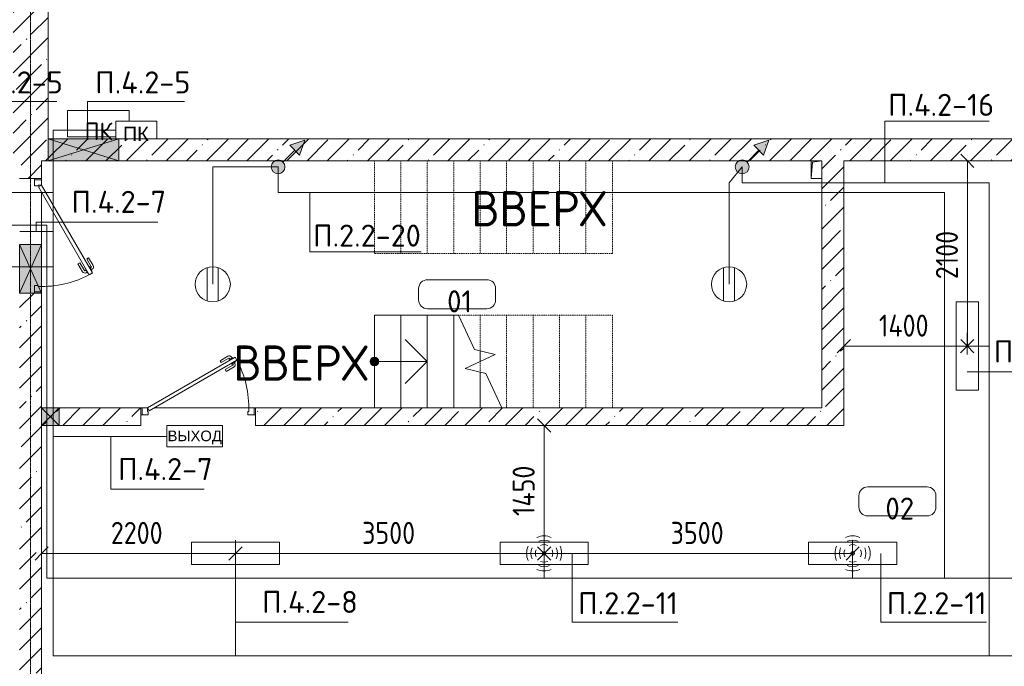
# Model space of a CAD drawing. Header units: millimetres. Extents: x -32229 to 288056, y -13689 to 125138.
# Tile 72 of 193: x -13589 to -2420, y 79970 to 87300. Entities that reach past the tile are written whole.
import ezdxf

# ---------------------------------------------------------------- set-up
doc = ezdxf.new("R2010")
doc.units = ezdxf.units.MM
for name, pattern in [('2_Пунктир_ 0_6 мм', [1.2, 0.6, -0.6]), ('ADSK_Линия сетки', [25, 20, -2.5, 0, -2.5]), ('ADSK_Сверху', [4.5, 3, -1.5]), ('Штриховая', [5, 3, -2])]:
    doc.linetypes.add(name, pattern=pattern)
for name, color, linetype, lineweight in [('A-ANNO-DIMS', 7, 'Continuous', 9), ('A-ANNO-DIMS-200', 7, 'Continuous', 9), ('A-ANNO-NOTE', 7, 'Continuous', 18), ('A-AREA-IDEN', 7, 'Continuous', 9), ('A-DETL-THIN', 7, 'Continuous', 9), ('A-DOOR', 7, 'Continuous', 18), ('A-DOOR-FRAM', 7, 'Continuous', 9), ('A-FLOR', 7, 'Continuous', 18), ('A-GLAZ', 7, 'Continuous', 18), ('A-WALL', 7, 'Continuous', 18), ('A-WALL-PATT', 7, 'Continuous', 40), ('G-ANNO-TEXT', 7, 'Continuous', 9), ('M-EQPM', 7, 'Continuous', 18), ('S-COLS', 7, 'Continuous', 18), ('S-GRID', 7, 'Continuous', 9), ('S-STRS', 7, 'Continuous', 18), ('S-STRS-ANNO', 7, 'Continuous', 18), ('S-STRS-IDEN', 7, 'Continuous', 18), ('S-STRS-MBND', 7, 'ADSK_Сверху', 18)]:
    doc.layers.add(name, color=color, linetype=linetype, lineweight=lineweight)
doc.layers.add('A-DETL', color=7, linetype='Continuous', lineweight=9, true_color=0x00a600)
doc.styles.add('Arial', font='arial.ttf', dxfattribs={"height": 120})
doc.styles.add('Arial_1', font='arial.ttf', dxfattribs={"height": 160})
doc.styles.add('GOST Common', font='GOST_Common.ttf', dxfattribs={"height": 200})
doc.styles.add('GOST Common_1', font='GOST_Common.ttf', dxfattribs={"height": 400})
doc.styles.add('GOST Common_3', font='GOST_Common.ttf', dxfattribs={"width": 0.9, "height": 250})
doc.styles.add('GOST Common_4', font='GOST_Common.ttf', dxfattribs={"height": 250})
doc.styles.add('ISOCPEUR', font='isocpeur.ttf', dxfattribs={"height": 250})
doc.dimstyles.new('ГОСТ_2_5_мм2_1', dxfattribs={"dimscale": 304.8, "dimtxt": 251.428749, "dimasz": 0.492126, "dimexe": 0.492126, "dimexo": 0.656168, "dimgap": 0.098425, "dimtad": 1, "dimdec": 0, "dimdsep": 46, "dimtxsty": 'GOST Common_3', "dimblk1": 'OBLIQUE', "dimblk2": 'OBLIQUE', "dimsah": 1, "dimcen": 0.09, "dimazin": 2, "dimtfac": 1, "dimtdec": 4, "dimtix": 1, "dimtmove": 0, "dimatfit": 3, "dimfxl": 1, "dimtvp": 1, "dimtolj": 1, "dimtzin": 0, "dimarcsym": 2})
pattern_1 = [(45, (0, 0), (-228.0985, 228.0985), []), (45, (228.1, 0), (-228.0985, 228.0985), [403.225, -80.645, 6.706, -73.939])]

# ---------------------------------------------------------------- blocks, each defined once
blk = doc.blocks.new('АР_Отверстие прямоугольное - АПТ-3328146--02 ЭО')
at = {"layer": 'A-GLAZ', "lineweight": 13, "true_color": 0xf0f0f0}
blk.add_hatch(color=7, dxfattribs=at).paths.add_polyline_path([(400, 120), (400, 125), (-150, 125), (-150, -125), (400, -125)])
at = {"layer": 'A-GLAZ', "color": 253, "lineweight": 5, "true_color": 0xaaaaaa}
for p, q in [((400, 125), (-150, -125)), ((-150, 125), (400, -125))]:
    blk.add_line(p, q, dxfattribs=at)
at = {"layer": 'A-GLAZ', "color": 253, "lineweight": 13, "true_color": 0xaaaaaa}
for p, q in [((400, 125), (-150, 125)), ((-150, 125), (-150, -125)), ((-150, 125), (-150, -125)), ((400, -125), (400, 125)), ((400, 125), (400, -125)), ((-150, -125), (400, -125))]:
    blk.add_line(p, q, dxfattribs=at)
blk = doc.blocks.new('АР_Дверь однопольная - 1300х2100h_лест__лифт_ холл-4726085--02 ЭО')
at = {"layer": 'A-DOOR', "color": 253, "lineweight": 13, "true_color": 0xaaaaaa}
for p, q in [((421, 700), (-575, 125)), ((441, 665), (421, 700)), ((-555, 90), (441, 665)), ((-575, 125), (-555, 90))]:
    blk.add_line(p, q, dxfattribs=at)
at = {"layer": 'A-DOOR', "color": 253, "lineweight": 5, "true_color": 0xaaaaaa}
for p, q in [((249, 658), (337, 710)), ((261, 637), (350, 688)), ((395, 694), (352, 669)), ((363, 676), (357, 686)), ((384, 688), (378, 699)), ((399, 688), (395, 694)), ((261, 637), (249, 658)), ((306, 559), (395, 610)), ((306, 559), (319, 537)), ((319, 537), (407, 588)), ((352, 669), (356, 663)), ((380, 621), (376, 628)), ((423, 646), (380, 621)), ((391, 627), (397, 617)), ((412, 640), (418, 629)), ((419, 653), (423, 646))]:
    blk.add_line(p, q, dxfattribs=at)
for centre, radius, start, end in [((352, 684), 30, 30, 120), ((352, 684), 4.99, 30, 120), ((-575, 125), 1150, 360, 30), ((392, 614), 4.99, 300, 30), ((392, 614), 30, 300, 30)]:
    blk.add_arc(centre, radius, start, end, dxfattribs=at)
at = {"layer": 'A-DOOR-FRAM', "color": 253, "lineweight": 13, "true_color": 0xaaaaaa}
for p, q in [((-635, 125), (-650, 125)), ((-575, 125), (-635, 125)), ((-635, 125), (-635, 45)), ((-575, 85), (-575, 125)), ((635, 125), (575, 125)), ((575, 125), (575, 85)), ((635, 45), (635, 125)), ((635, 125), (650, 125)), ((-635, 45), (-650, 45)), ((-635, 45), (-565, 45)), ((-565, 85), (-575, 85)), ((-565, 45), (-565, 85)), ((575, 85), (565, 85)), ((565, 85), (565, 45)), ((565, 45), (635, 45)), ((635, 45), (650, 45))]:
    blk.add_line(p, q, dxfattribs=at)
blk = doc.blocks.new('АР_Дверь однопольная - 1300х2100h_лест__лифт_ холл-4726120--02 ЭО')
at = {"layer": 'A-DOOR', "color": 253, "lineweight": 13, "true_color": 0xaaaaaa}
for p, q in [((421, 675), (-575, 100)), ((441, 640), (421, 675)), ((-555, 65), (441, 640)), ((-575, 100), (-555, 65))]:
    blk.add_line(p, q, dxfattribs=at)
at = {"layer": 'A-DOOR', "color": 253, "lineweight": 5, "true_color": 0xaaaaaa}
for p, q in [((249, 633), (337, 685)), ((384, 663), (378, 674)), ((261, 612), (249, 633)), ((261, 612), (350, 663)), ((306, 534), (395, 585)), ((319, 512), (407, 563)), ((395, 669), (352, 644)), ((352, 644), (356, 638)), ((363, 651), (357, 661)), ((380, 596), (376, 603)), ((423, 621), (380, 596)), ((391, 602), (397, 592)), ((399, 663), (395, 669)), ((412, 615), (418, 604)), ((419, 628), (423, 621)), ((306, 534), (319, 512))]:
    blk.add_line(p, q, dxfattribs=at)
for centre, radius, start, end in [((352, 659), 30, 30, 120), ((-575, 100), 1150, 360, 30), ((352, 659), 4.99, 30, 120), ((392, 589), 4.99, 300, 30), ((392, 589), 30, 300, 30)]:
    blk.add_arc(centre, radius, start, end, dxfattribs=at)
at = {"layer": 'A-DOOR-FRAM', "color": 253, "lineweight": 13, "true_color": 0xaaaaaa}
for p, q in [((-635, 100), (-650, 100)), ((-635, 20), (-650, 20)), ((-575, 100), (-635, 100)), ((-635, 100), (-635, 20)), ((-635, 20), (-565, 20)), ((-575, 60), (-575, 100)), ((-565, 60), (-575, 60)), ((-565, 20), (-565, 60)), ((575, 60), (565, 60)), ((565, 60), (565, 20)), ((565, 20), (635, 20)), ((635, 100), (575, 100)), ((575, 100), (575, 60)), ((635, 20), (635, 100)), ((635, 100), (650, 100)), ((635, 20), (650, 20))]:
    blk.add_line(p, q, dxfattribs=at)
blk = doc.blocks.new('АР_Канал вертикальный прямоугольный - ПК-V92--02 ЭО')
at = {"layer": 'M-EQPM', "color": 253, "lineweight": 13, "true_color": 0xaaaaaa}
for p, q in [((350, 150), (-350, 150)), ((-350, 150), (-350, -150)), ((-350, -150), (-350, 150)), ((-350, 150), (350, 150)), ((350, 31), (350, 150)), ((350, 150), (350, 31)), ((-350, -150), (201, -150)), ((201, -150), (-350, -150))]:
    blk.add_line(p, q, dxfattribs=at)
blk = doc.blocks.new('АР_Отверстие прямоугольное - АПТ-4095733--02 ЭО')
at = {"layer": 'A-GLAZ', "lineweight": 13, "true_color": 0xf0f0f0}
blk.add_hatch(color=7, dxfattribs=at).paths.add_polyline_path([(525, -125), (525, 125), (-275, 125), (-275, -125)])
at = {"layer": 'A-GLAZ', "color": 253, "lineweight": 5, "true_color": 0xaaaaaa}
for p, q in [((525, 125), (-275, -125)), ((-275, 125), (525, -125))]:
    blk.add_line(p, q, dxfattribs=at)
at = {"layer": 'A-GLAZ', "color": 253, "lineweight": 13, "true_color": 0xaaaaaa}
for p, q in [((525, 125), (-275, 125)), ((-275, 125), (-275, -125)), ((-275, 125), (-275, -125)), ((525, -125), (525, 125)), ((525, 125), (525, -125)), ((-275, -125), (525, -125))]:
    blk.add_line(p, q, dxfattribs=at)
blk = doc.blocks.new('АР_Канал вертикальный прямоугольный - ОВО-5414606--02 ЭО')
at = {"layer": 'M-EQPM', "lineweight": 13, "true_color": 0xe2e2e2}
blk.add_hatch(color=254, dxfattribs=at).paths.add_polyline_path([(-60, -100), (-44, 84), (60, 100), (-60, 100)])
at = {"layer": 'M-EQPM', "color": 253, "lineweight": 13, "true_color": 0xaaaaaa}
for p, q in [((60, 100), (-60, 100)), ((-60, 100), (-60, -100)), ((60, 100), (-60, 100)), ((-60, 100), (-60, -100)), ((-60, -100), (-60, 100)), ((-60, 100), (60, 100)), ((-60, -100), (-44, 84)), ((-60, -100), (-44, 84)), ((-44, 84), (60, 100)), ((-44, 84), (60, 100)), ((60, -100), (60, 100)), ((60, 100), (60, -100)), ((-60, -100), (60, -100)), ((60, -100), (-60, -100))]:
    blk.add_line(p, q, dxfattribs=at)
blk = doc.blocks.new('АР_Отверстие прямоугольное - ЭОМ-4219897--02 ЭО')
at = {"layer": 'A-GLAZ', "lineweight": 13, "true_color": 0xf0f0f0}
blk.add_hatch(color=7, dxfattribs=at).paths.add_polyline_path([(25, 100), (25, -100), (225, -100), (225, 100)])
at = {"layer": 'A-GLAZ', "color": 253, "lineweight": 5, "true_color": 0xaaaaaa}
for p, q in [((225, 100), (25, -100)), ((25, 100), (225, -100))]:
    blk.add_line(p, q, dxfattribs=at)
at = {"layer": 'A-GLAZ', "color": 253, "lineweight": 13, "true_color": 0xaaaaaa}
for p, q in [((225, 100), (25, 100)), ((25, 100), (25, -100)), ((25, 100), (25, -100)), ((225, -100), (225, 100)), ((225, 100), (225, -100)), ((25, -100), (225, -100))]:
    blk.add_line(p, q, dxfattribs=at)
blk = doc.blocks.new('Наметкина 10_РД_АР_П_rvt-1--02 ЭО')
at = {"layer": 'A-WALL-PATT', "lineweight": 5, "true_color": 0xaaaaaa}
h = blk.add_hatch(dxfattribs=at)
h.set_pattern_fill('FP_3', color=253, style=0, pattern_type=2)
h.set_pattern_definition(pattern_1)
h.paths.add_polyline_path([(1285, 85700), (1535, 85700), (1535, 85950), (-13265, 85950), (-13265, 85700), (-1215, 85700)])
h = blk.add_hatch(dxfattribs=at)
h.set_pattern_fill('FP_3', color=253, style=0, pattern_type=2)
h.set_pattern_definition(pattern_1)
h.paths.add_polyline_path([(-13340, 79650), (-13340, 84200), (-13590, 84200), (-13590, 79650), (-13345, 79650)])
h.paths.add_polyline_path([(-13590, 85500), (-13340, 85500), (-13340, 85700), (-13590, 85700)])
h = blk.add_hatch(dxfattribs=at)
h.set_pattern_fill('FP_3', color=253, style=0, pattern_type=2)
h.set_pattern_definition(pattern_1)
h.paths.add_polyline_path([(-4240, 82700), (-4240, 85700), (-4490, 85700), (-4490, 82700)])
h = blk.add_hatch(dxfattribs=at)
h.set_pattern_fill('FP_3', color=253, style=0, pattern_type=2)
h.set_pattern_definition(pattern_1)
h.paths.add_polyline_path([(-4490, 82700), (-4490, 82900), (-10915, 82900), (-10915, 82700), (-8146, 82700)])
h.paths.add_polyline_path([(-13140, 82700), (-12215, 82700), (-12215, 82900), (-13340, 82900), (-13340, 82700)])
at = {"layer": 'S-COLS', "lineweight": 5, "true_color": 0xaaaaaa}
h = blk.add_hatch(dxfattribs=at)
h.set_pattern_fill('FP_3', color=253, style=0, pattern_type=2)
h.set_pattern_definition(pattern_1)
h.paths.add_polyline_path([(-13340, 85700), (-13265, 85700), (-13265, 88100), (-13665, 88100), (-13665, 85700), (-13345, 85700)])
at = {"layer": 'S-STRS-ANNO', "lineweight": 5, "true_color": 0xaaaaaa}
blk.add_hatch(color=253, dxfattribs=at).paths.add_polyline_path([(-9565, 83375), (-9529, 83390), (-9515, 83425), (-9529, 83460), (-9565, 83475), (-9600, 83460), (-9615, 83425), (-9600, 83390)])
h = blk.add_hatch(color=253, dxfattribs=at)
edge = h.paths.add_edge_path()
edge.add_arc((-9565, 83425), 50, 0, 360)
at = {"layer": 'A-FLOR', "color": 253, "lineweight": 13, "true_color": 0xaaaaaa}
for p, q in [((-13340, 85485), (-13340, 85500)), ((-13340, 85485), (-13340, 85500)), ((-13340, 84750), (-13340, 85345)), ((-13340, 84750), (-13340, 85345)), ((-13340, 84275), (-13340, 84750)), ((-13340, 84275), (-13340, 84750)), ((-13340, 84200), (-13340, 84215)), ((-13340, 84200), (-13340, 84215)), ((-12200, 82900), (-12215, 82900)), ((-12200, 82900), (-12215, 82900)), ((-10990, 82900), (-12060, 82900)), ((-10990, 82900), (-12060, 82900)), ((-10915, 82900), (-10930, 82900)), ((-10915, 82900), (-10930, 82900))]:
    blk.add_line(p, q, dxfattribs=at)
at = {"layer": 'A-WALL', "color": 253, "lineweight": 13, "true_color": 0xaaaaaa}
for p, q in [((-12465, 85950), (-13265, 85950)), ((1535, 85950), (-12465, 85950)), ((-13340, 85500), (-13340, 85700)), ((-13265, 85700), (-12465, 85700)), ((-12465, 85700), (-4610, 85700)), ((-4240, 85700), (-1465, 85700)), ((-4240, 82700), (-4240, 85700)), ((-13590, 85500), (-13340, 85500)), ((-4490, 85500), (-4490, 82900)), ((-13340, 84200), (-13590, 84200)), ((-13340, 82900), (-13340, 84200)), ((-13140, 82900), (-13340, 82900)), ((-12215, 82900), (-13140, 82900)), ((-12215, 82700), (-12215, 82900)), ((-4490, 82900), (-10915, 82900)), ((-10915, 82900), (-10915, 82700)), ((-13340, 79850), (-13340, 82700)), ((-13340, 82700), (-13140, 82700)), ((-13140, 82700), (-12215, 82700)), ((-10915, 82700), (-4490, 82700)), ((-4490, 82700), (-4240, 82700))]:
    blk.add_line(p, q, dxfattribs=at)
at = {"layer": 'S-COLS', "color": 253, "lineweight": 15, "true_color": 0xaaaaaa}
for p, q in [((-13265, 85950), (-13265, 88100)), ((-13340, 85700), (-13265, 85700))]:
    blk.add_line(p, q, dxfattribs=at)
at = {"layer": 'S-STRS', "color": 253, "lineweight": 13, "true_color": 0xaaaaaa}
for p, q in [((-9565, 83950), (-9565, 82900)), ((-9565, 83950), (-9265, 83950)), ((-9265, 83950), (-8965, 83950)), ((-9265, 83950), (-9265, 82900)), ((-8965, 83950), (-8665, 83950)), ((-8965, 83950), (-8965, 82900)), ((-8665, 83950), (-8610, 83950)), ((-8665, 83950), (-8665, 82900)), ((-8365, 83546), (-8365, 83425)), ((-8365, 83304), (-8365, 82900))]:
    blk.add_line(p, q, dxfattribs=at)
at = {"layer": 'S-STRS', "color": 253, "linetype": 'Штриховая', "lineweight": 13, "true_color": 0xaaaaaa}
for p, q in [((-9565, 83950), (-9565, 82900)), ((-9265, 83950), (-9265, 82900)), ((-8965, 83950), (-8965, 82900)), ((-8665, 83950), (-8665, 82900)), ((-8365, 83546), (-8365, 83425)), ((-8365, 83304), (-8365, 82900))]:
    blk.add_line(p, q, dxfattribs=at)
at = {"layer": 'S-STRS-ANNO', "color": 253, "lineweight": 5, "true_color": 0xaaaaaa}
for p, q in [((-8965, 83425), (-9215, 83675)), ((-9600, 83460), (-9615, 83425)), ((-9565, 83475), (-9600, 83460)), ((-9529, 83460), (-9565, 83475)), ((-9515, 83425), (-9529, 83460)), ((-9615, 83425), (-9600, 83390)), ((-9600, 83390), (-9565, 83375)), ((-9565, 83425), (-9265, 83425)), ((-9565, 83375), (-9529, 83390)), ((-9529, 83390), (-9515, 83425)), ((-9265, 83425), (-8965, 83425)), ((-8965, 83425), (-9215, 83175))]:
    blk.add_line(p, q, dxfattribs=at)
blk.add_circle((-9565, 83425), 50, dxfattribs=at)
at = {"layer": 'S-STRS-MBND', "color": 253, "linetype": '2_Пунктир_ 0_6 мм', "lineweight": 13, "true_color": 0xaaaaaa}
for p, q in [((-9565, 84650), (-9565, 85700)), ((-6865, 85700), (-9565, 85700)), ((-9265, 84650), (-9265, 85700)), ((-9265, 84650), (-9265, 85700)), ((-8965, 84650), (-8965, 85700)), ((-8965, 84650), (-8965, 85700)), ((-8665, 84650), (-8665, 85700)), ((-8665, 84650), (-8665, 85700)), ((-8365, 84650), (-8365, 85700)), ((-8365, 84650), (-8365, 85700)), ((-8065, 84650), (-8065, 85700)), ((-8065, 84650), (-8065, 85700)), ((-7765, 84650), (-7765, 85700)), ((-7765, 84650), (-7765, 85700)), ((-7465, 84650), (-7465, 85700)), ((-7465, 84650), (-7465, 85700)), ((-7165, 84650), (-7165, 85700)), ((-7165, 84650), (-7165, 85700)), ((-6865, 84650), (-6865, 85700)), ((-6865, 84650), (-6865, 85700)), ((-6865, 84650), (-9565, 84650)), ((-8610, 83950), (-6865, 83950)), ((-8365, 83950), (-8365, 83546)), ((-8365, 83950), (-8365, 83546)), ((-8065, 83950), (-8065, 82900)), ((-8065, 83950), (-8065, 82900)), ((-7765, 83950), (-7765, 82900)), ((-7765, 83950), (-7765, 82900)), ((-7465, 83950), (-7465, 82900)), ((-7465, 83950), (-7465, 82900)), ((-7165, 83950), (-7165, 82900)), ((-7165, 83950), (-7165, 82900)), ((-6865, 83950), (-6865, 82900)), ((-8365, 83425), (-8365, 83304)), ((-8365, 83425), (-8365, 83304)), ((-8065, 82900), (-6865, 82900))]:
    blk.add_line(p, q, dxfattribs=at)
at = {"layer": 'S-STRS-MBND', "color": 253, "linetype": 'Continuous', "lineweight": 13, "true_color": 0xaaaaaa}
for p, q in [((-8428, 83561), (-8610, 83950)), ((-8195, 83504), (-8428, 83561)), ((-8535, 83346), (-8195, 83504)), ((-8301, 83289), (-8535, 83346)), ((-8120, 82900), (-8301, 83289))]:
    blk.add_line(p, q, dxfattribs=at)
at = {"layer": 'A-DOOR', "color": 253, "lineweight": 13, "true_color": 0xaaaaaa, "rotation": 269.9999999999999}
blk.add_blockref('АР_Дверь однопольная - 1300х2100h_лест__лифт_ холл-4726085--02 ЭО', (-13465, 84850), dxfattribs=at)
at = {"layer": 'A-DOOR', "color": 253, "lineweight": 13, "true_color": 0xaaaaaa}
blk.add_blockref('АР_Дверь однопольная - 1300х2100h_лест__лифт_ холл-4726120--02 ЭО', (-11565, 82800), dxfattribs=at)
at = {"layer": 'A-GLAZ', "color": 253, "lineweight": 13, "true_color": 0xaaaaaa}
blk.add_blockref('АР_Отверстие прямоугольное - АПТ-4095733--02 ЭО', (-12990, 85825), dxfattribs=at)
for name, p, rotation in [('АР_Отверстие прямоугольное - АПТ-3328146--02 ЭО', (-13465, 84600), 269.9999999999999), ('АР_Отверстие прямоугольное - ЭОМ-4219897--02 ЭО', (-13115, 82800), 180)]:
    blk.add_blockref(name, p, dxfattribs=dict(at, rotation=rotation))
at = {"layer": 'M-EQPM', "color": 253, "lineweight": 13, "true_color": 0xaaaaaa}
for name, p in [('АР_Канал вертикальный прямоугольный - ПК-V92--02 ЭО', (-12698, 86120)), ('АР_Канал вертикальный прямоугольный - ОВО-5414606--02 ЭО', (-4550, 85600))]:
    blk.add_blockref(name, p, dxfattribs=at)
at = {"layer": 'A-ANNO-NOTE', "color": 253, "lineweight": 5, "true_color": 0xaaaaaa, "insert": (-12695, 86033), "char_height": 200, "width": 330, "attachment_point": 5, "line_spacing_factor": 1.022766, "style": 'GOST Common'}
blk.add_mtext('\\pt2540,5080,7620,10160,12700,15240,17780,20320,22860,25400,27940,30480,33020,35560,38100,40640,43180,45720,48260,50800,53340,55880,58420,60960,63500,66040,68580,71120,73660,76200,78740,81280;ПК', dxfattribs=at)
at = {"layer": 'S-STRS-IDEN', "color": 253, "lineweight": 5, "true_color": 0xaaaaaa, "char_height": 400, "width": 1922.79, "attachment_point": 1, "line_spacing_factor": 1.022761, "style": 'GOST Common_1'}
for insert in [(-8467, 85357), (-11167, 83607)]:
    blk.add_mtext('ВВЕРХ', dxfattribs=dict(at, insert=insert))
blk = doc.blocks.new('Марка помещения 2 - Марка помещения 2-1605974--02 ЭО')
at = {"layer": 'A-AREA-IDEN', "color": 253, "true_color": 0xaaaaaa}
for p, q in [((-1.797, 0.841), (1.569, 0.841)), ((-2.297, -0.309), (-2.297, 0.341)), ((2.069, 0.341), (2.069, -0.309)), ((1.569, -0.809), (-1.797, -0.809))]:
    blk.add_line(p, q, dxfattribs=at)
for centre, start, end in [((-1.797, 0.341), 90, 180), ((1.569, 0.341), 0, 90), ((-1.797, -0.309), 180, 270), ((1.569, -0.309), 270, 360)]:
    blk.add_arc(centre, 0.5, start, end, dxfattribs=at)
blk = doc.blocks.new('DIMBLOCK342--02 ЭО')
at = {"layer": 'A-ANNO-DIMS-200'}
for p, q in [((-2746, 85700), (-2989, 85700)), ((-2839, 85700), (-2914, 85775)), ((-2839, 83600), (-2839, 85700)), ((-2839, 85700), (-2764, 85625)), ((-2839, 85700), (-2746, 85700)), ((-2839, 83600), (-2914, 83675)), ((-2746, 83600), (-2989, 83600)), ((-2839, 83600), (-2764, 83525)), ((-2839, 83600), (-2746, 83600))]:
    blk.add_line(p, q, dxfattribs=at)
at = {"layer": 'A-ANNO-DIMS-200', "color": 0, "insert": (-3196, 84358), "char_height": 250, "width": 700.59, "attachment_point": 1, "rotation": 90, "line_spacing_factor": 1.022761, "style": 'GOST Common_3'}
blk.add_mtext('2100', dxfattribs=at)
blk = doc.blocks.new('_Oblique')
at = {"color": 0, "linetype": 'ByBlock', "lineweight": -2}
blk.add_line((-0.5, -0.5), (0.5, 0.5), dxfattribs=at)
blk = doc.blocks.new('DIMBLOCK343--02 ЭО')
at = {"layer": 'A-ANNO-DIMS-200'}
for p, q in [((-4240, 83506), (-4240, 83750)), ((-4240, 83600), (-4165, 83675)), ((-2840, 83506), (-2840, 83750)), ((-2840, 83600), (-2765, 83675)), ((-4240, 83600), (-4315, 83525)), ((-4240, 83600), (-2840, 83600)), ((-4240, 83600), (-4240, 83506)), ((-2840, 83600), (-2915, 83525)), ((-2840, 83600), (-2840, 83506))]:
    blk.add_line(p, q, dxfattribs=at)
at = {"layer": 'A-ANNO-DIMS-200', "color": 0, "insert": (-3842, 83957), "char_height": 250, "width": 726.16, "attachment_point": 1, "line_spacing_factor": 1.022761, "style": 'GOST Common_3'}
blk.add_mtext('1400', dxfattribs=at)
blk = doc.blocks.new('DIMBLOCK344--02 ЭО')
at = {"layer": 'A-ANNO-DIMS-200'}
for p, q in [((-7640, 82700), (-7715, 82775)), ((-7546, 82700), (-7790, 82700)), ((-7640, 81250), (-7640, 82700)), ((-7640, 82700), (-7565, 82625)), ((-7640, 82700), (-7546, 82700)), ((-7640, 81250), (-7715, 81325)), ((-7546, 81250), (-7790, 81250)), ((-7640, 81250), (-7565, 81175)), ((-7640, 81250), (-7546, 81250))]:
    blk.add_line(p, q, dxfattribs=at)
at = {"layer": 'A-ANNO-DIMS-200', "color": 0, "insert": (-7997, 81673), "char_height": 250, "width": 726.16, "attachment_point": 1, "rotation": 90, "line_spacing_factor": 1.022761, "style": 'GOST Common_3'}
blk.add_mtext('1450', dxfattribs=at)
blk = doc.blocks.new('DIMBLOCK345--02 ЭО')
at = {"layer": 'A-ANNO-DIMS-200'}
for p, q in [((-13340, 81156), (-13340, 81400)), ((-13340, 81250), (-13265, 81325)), ((-11140, 81156), (-11140, 81400)), ((-11140, 81250), (-11065, 81325)), ((-13340, 81250), (-13415, 81175)), ((-13340, 81250), (-11140, 81250)), ((-13340, 81250), (-13340, 81156)), ((-11140, 81250), (-11215, 81175)), ((-11140, 81250), (-11140, 81156))]:
    blk.add_line(p, q, dxfattribs=at)
at = {"layer": 'A-ANNO-DIMS-200', "color": 0, "insert": (-12555, 81607), "char_height": 250, "width": 756.84, "attachment_point": 1, "line_spacing_factor": 1.022761, "style": 'GOST Common_3'}
blk.add_mtext('2200', dxfattribs=at)
blk = doc.blocks.new('DIMBLOCK346--02 ЭО')
at = {"layer": 'A-ANNO-DIMS-200'}
for p, q in [((-11140, 81156), (-11140, 81400)), ((-11140, 81250), (-11065, 81325)), ((-7640, 81050), (-7640, 81400)), ((-7640, 81250), (-7565, 81325)), ((-11140, 81250), (-11215, 81175)), ((-11140, 81250), (-7640, 81250)), ((-11140, 81250), (-11140, 81156)), ((-7640, 81250), (-7715, 81175)), ((-7640, 81250), (-7640, 81050))]:
    blk.add_line(p, q, dxfattribs=at)
at = {"layer": 'A-ANNO-DIMS-200', "color": 0, "insert": (-9705, 81607), "char_height": 250, "width": 756.84, "attachment_point": 1, "line_spacing_factor": 1.022761, "style": 'GOST Common_3'}
blk.add_mtext('3500', dxfattribs=at)
blk = doc.blocks.new('DIMBLOCK347--02 ЭО')
at = {"layer": 'A-ANNO-DIMS-200'}
for p, q in [((-7640, 81050), (-7640, 81400)), ((-7640, 81250), (-7565, 81325)), ((-4140, 81156), (-4140, 81400)), ((-4140, 81250), (-4065, 81325)), ((-7640, 81250), (-7715, 81175)), ((-7640, 81250), (-4140, 81250)), ((-7640, 81250), (-7640, 81050)), ((-4140, 81250), (-4215, 81175)), ((-4140, 81250), (-4140, 81156))]:
    blk.add_line(p, q, dxfattribs=at)
at = {"layer": 'A-ANNO-DIMS-200', "color": 0, "insert": (-6205, 81607), "char_height": 250, "width": 756.84, "attachment_point": 1, "line_spacing_factor": 1.022761, "style": 'GOST Common_3'}
blk.add_mtext('3500', dxfattribs=at)
blk = doc.blocks.new('УГО Выше ниже синее _ 2020 - УГО Выше ниже синее _ 2020-V134--02 ЭО')
at = {"layer": 'A-ANNO-NOTE', "lineweight": 9, "true_color": 0x0000ff}
blk.add_hatch(color=5, dxfattribs=at).paths.add_polyline_path([(1.215, 0.668), (0.658, 1.225), (1.508, 1.517)])
h = blk.add_hatch(color=5, dxfattribs=at)
edge = h.paths.add_edge_path()
edge.add_arc((0, 0), 0.392, 0, 180)
edge.add_arc((0, 0), 0.392, 180, 360)
at = {"layer": 'A-ANNO-NOTE', "lineweight": 9}
for p, q in [((1.508, 1.517), (0.658, 1.225)), ((0.658, 1.225), (1.215, 0.668)), ((1.215, 0.668), (1.508, 1.517)), ((0.277, 0.277), (0.941, 0.941))]:
    blk.add_line(p, q, dxfattribs=at)
blk.add_circle((0, 0), 0.392, dxfattribs=at)
for start, end in [(360, 180), (180, 360)]:
    blk.add_arc((0, 0), 0.392, start, end, dxfattribs=at)
blk = doc.blocks.new('УГО Выше ниже синее _ 2020 - УГО Выше ниже синее _ 2020-2080887--02 ЭО')
at = {"layer": 'A-ANNO-NOTE', "lineweight": 9, "true_color": 0xff0000}
blk.add_hatch(color=1, dxfattribs=at).paths.add_polyline_path([(1.215, 0.668), (0.658, 1.225), (1.508, 1.517)])
h = blk.add_hatch(color=1, dxfattribs=at)
edge = h.paths.add_edge_path()
edge.add_arc((0, 0), 0.392, 0, 180)
edge.add_arc((0, 0), 0.392, 180, 360)
at = {"layer": 'A-ANNO-NOTE', "color": 1, "lineweight": 9, "true_color": 0xff0000}
for p, q in [((1.508, 1.517), (0.658, 1.225)), ((0.658, 1.225), (1.215, 0.668)), ((1.215, 0.668), (1.508, 1.517)), ((0.277, 0.277), (0.941, 0.941))]:
    blk.add_line(p, q, dxfattribs=at)
blk.add_circle((0, 0), 0.392, dxfattribs=at)
for start, end in [(360, 180), (180, 360)]:
    blk.add_arc((0, 0), 0.392, start, end, dxfattribs=at)

msp = doc.modelspace()

# ---------------------------------------------------------------- linework, layer by layer
at = {"layer": 'A-ANNO-NOTE', "color": 1, "lineweight": 9, "true_color": 0xff0000}
for p, q in [((-12032.4, 86151.3), (-12497, 86151.3)), ((-12497, 86151.3), (-12497, 85950.1)), ((-12032.4, 85950.1), (-12032.4, 86151.3)), ((-12497, 85950.1), (-12032.4, 85950.1)), ((-5604, 84109.8), (-5604, 84490.2)), ((-5480.4, 84109.8), (-5480.4, 84490.2)), ((-2966.2, 83099.7), (-2966.2, 84099.7)), ((-2966.2, 84099.7), (-2713.5, 84099.7)), ((-2713.5, 84099.7), (-2713.5, 83099.7)), ((-2713.5, 83099.7), (-2966.2, 83099.7)), ((-11920.6, 82699.5), (-11288.4, 82699.5)), ((-11920.6, 82459.5), (-11920.6, 82699.5)), ((-11920.2, 82459.5), (-11920.2, 82699.2)), ((-11289, 82699.2), (-11920.2, 82699.2)), ((-11289, 82699.2), (-11289, 82459.5)), ((-11288.4, 82699.5), (-11288.4, 82459.5)), ((-11288.4, 82459.5), (-11920.6, 82459.5)), ((-11289, 82459.5), (-11920.2, 82459.5)), ((-11640, 81376.4), (-10640, 81376.4)), ((-11640, 81123.8), (-11640, 81376.4)), ((-10640, 81376.4), (-10640, 81123.8)), ((-10640, 81123.8), (-11640, 81123.8))]:
    msp.add_line(p, q, dxfattribs=at)
at = {"layer": 'A-ANNO-NOTE', "color": 5, "lineweight": 9, "true_color": 0x0000ff}
for p, q in [((-11461.3, 84109.8), (-11461.3, 84490.2)), ((-11337.7, 84109.8), (-11337.7, 84490.2)), ((-8140, 81376.4), (-7140, 81376.4)), ((-8140, 81123.8), (-8140, 81376.4)), ((-7140, 81376.4), (-7140, 81123.8)), ((-4640, 81376.4), (-3640, 81376.4)), ((-4640, 81123.8), (-4640, 81376.4)), ((-3640, 81376.4), (-3640, 81123.8)), ((-7140, 81123.8), (-8140, 81123.8)), ((-3640, 81123.8), (-4640, 81123.8))]:
    msp.add_line(p, q, dxfattribs=at)
for centre, radius in [((-11399.5, 84300), 200), ((-7640.9, 81250), 20), ((-7640, 81250.9), 20), ((-7640, 81249.1), 20), ((-7639.1, 81250), 20), ((-4140.9, 81250), 20), ((-4140, 81250.9), 20), ((-4140, 81249.1), 20), ((-4139.1, 81250), 20)]:
    msp.add_circle(centre, radius, dxfattribs=at)
at = {"layer": 'A-ANNO-NOTE', "color": 1, "lineweight": 9, "true_color": 0xff0000}
msp.add_circle((-5542.2, 84300), 200, dxfattribs=at)
at = {"layer": 'A-ANNO-NOTE', "color": 5, "lineweight": 9, "true_color": 0x0000ff}
for centre, radius, start, end in [((-7640, 81249.1), 199.6, 66, 114), ((-4140, 81249.1), 199.6, 66, 114), ((-7639.1, 81250), 199.6, 156, 204), ((-7640, 81249.1), 151.5, 66, 114), ((-7640, 81249.1), 99.8, 66, 114), ((-7640.9, 81250), 199.6, 336, 24), ((-4139.1, 81250), 199.6, 156, 204), ((-4140, 81249.1), 151.5, 66, 114), ((-4140, 81249.1), 99.8, 66, 114), ((-4140.9, 81250), 199.6, 336, 24), ((-7639.1, 81250), 151.5, 156, 204), ((-7639.1, 81250), 99.8, 156, 204), ((-7640.9, 81250), 99.8, 336, 24), ((-7640.9, 81250), 151.5, 336, 24), ((-4139.1, 81250), 151.5, 156, 204), ((-4139.1, 81250), 99.8, 156, 204), ((-4140.9, 81250), 99.8, 336, 24), ((-4140.9, 81250), 151.5, 336, 24), ((-7640, 81250.9), 151.5, 246, 294), ((-7640, 81250.9), 99.8, 246, 294), ((-4140, 81250.9), 151.5, 246, 294), ((-4140, 81250.9), 99.8, 246, 294), ((-7640, 81250.9), 199.6, 246, 294), ((-4140, 81250.9), 199.6, 246, 294)]:
    msp.add_arc(centre, radius, start, end, dxfattribs=at)
at = {"layer": 'A-DETL', "color": 1, "true_color": 0xff0000}
for p, q in [((-13208.5, 86047.4), (-13208.5, 80090.4)), ((-12497.3, 86047.4), (-13208.5, 86047.4)), ((-5542.2, 85451.1), (-5393.2, 85631.1)), ((-5393.2, 85451.1), (-5393.2, 85631.1)), ((-5542.2, 84300), (-5542.2, 85451.1)), ((-5393.2, 85451.1), (-2593.2, 85451.1)), ((-2593.2, 85451.1), (-2593.2, 80090.4)), ((-13208.5, 85341), (-14768.5, 85341)), ((-13588.5, 84897), (-13208.5, 84897)), ((-17707.7, 84498.9), (-13208.5, 84498.9)), ((-2839.8, 83599.8), (-2593.2, 83599.8)), ((-11918.5, 82575), (-13208.5, 82575)), ((-11140, 81250), (-11140, 80090.4)), ((-13208.5, 80090.4), (8198.2, 80090.4))]:
    msp.add_line(p, q, dxfattribs=at)
at = {"layer": 'A-DETL', "color": 5, "true_color": 0x0000ff}
for p, q in [((-11399.5, 84300), (-11399.5, 85631.1)), ((-11399.5, 85631.1), (-10657.9, 85631.1)), ((-10657.9, 85631.1), (-10657.9, 85341)), ((-10657.9, 85341), (-3099.5, 85341)), ((-3099.5, 85341), (-3099.5, 80967.5)), ((-13282.8, 84970), (-20682.8, 84970)), ((-13282.8, 84970), (-13282.8, 80967.5)), ((-7640, 81250), (-7640, 80967.5)), ((-4140, 81250.2), (-4140, 80967.5)), ((-13282.8, 80967.5), (8793.2, 80967.5))]:
    msp.add_line(p, q, dxfattribs=at)
at = {"layer": 'A-DETL-THIN'}
for p, q in [((-14267.2, 86373.6), (-13167.2, 86373.6)), ((-12820, 86047.4), (-12820, 86373.6)), ((-12820, 86373.6), (-11720, 86373.6)), ((-2593.2, 86150), (-3774.6, 86150)), ((-3774.6, 86150), (-3774.6, 85451.1)), ((-10296.5, 84667.8), (-10296.5, 85341)), ((-12023.4, 85005.3), (-13403.4, 85005.3)), ((-13403.4, 85005.3), (-13403.4, 84897)), ((-9036.5, 84667.8), (-10296.5, 84667.8)), ((-1464.7, 83309.2), (-2839.5, 83309.2)), ((-12556.3, 81976.2), (-12556.3, 82575)), ((-11496.3, 81976.2), (-12556.3, 81976.2)), ((-7321.5, 80470.2), (-7321.5, 81250.2)), ((-3821.5, 80470.2), (-3821.5, 81250.2)), ((-9862.1, 80470.2), (-11140, 80470.2)), ((-7321.5, 80470.2), (-6121.5, 80470.2)), ((-3821.5, 80470.2), (-2621.5, 80470.2))]:
    msp.add_line(p, q, dxfattribs=at)
at = {"layer": 'S-GRID', "color": 253, "linetype": 'ADSK_Линия сетки', "true_color": 0xaaaaaa}
msp.add_line((-13464.7, -12088.9), (-13464.7, 125138.4), dxfattribs=at)

# ---------------------------------------------------------------- block references
at = {"lineweight": 5}
msp.add_blockref('Наметкина 10_РД_АР_П_rvt-1--02 ЭО', (0, 0), dxfattribs=at)
at = {"layer": 'A-ANNO-NOTE', "lineweight": 9, "xscale": 200, "yscale": 200, "zscale": 200}
msp.add_blockref('УГО Выше ниже синее _ 2020 - УГО Выше ниже синее _ 2020-V134--02 ЭО', (-10657.9, 85631.1), dxfattribs=at)
at = {"layer": 'A-ANNO-NOTE', "color": 1, "lineweight": 9, "true_color": 0xff0000, "xscale": 200, "yscale": 200, "zscale": 200}
msp.add_blockref('УГО Выше ниже синее _ 2020 - УГО Выше ниже синее _ 2020-2080887--02 ЭО', (-5393.2, 85631.1), dxfattribs=at)
at = {"layer": 'A-AREA-IDEN', "color": 253, "true_color": 0xaaaaaa, "xscale": 199.9999999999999, "yscale": 199.9999999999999, "zscale": 199.9999999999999}
for p in [(-8604, 84184.5), (-3609.6, 81835.9)]:
    msp.add_blockref('Марка помещения 2 - Марка помещения 2-1605974--02 ЭО', p, dxfattribs=at)

# ---------------------------------------------------------------- texts
at = {"layer": 'A-ANNO-NOTE', "color": 1, "lineweight": 9, "true_color": 0xff0000, "attachment_point": 5, "line_spacing_factor": 0.936439}
for s, insert, char_height, width, style in [('\\pt0.0208,0.04,0.0608,0.08,0.1008,0.12,0.1408,0.16,0.1808,0.2,0.2208,0.24,0.2608,0.28,0.3008,0.32,0.3408,0.36,0.3808,0.4,0.4208,0.44,0.4608,0.48,0.5008,0.52,0.5408,0.56,0.5808,0.6,0.6208,0.64;ПК', (-12271.4, 86006), 160, 280.78, 'Arial_1'), ('\\pt20.0004,39.9996,60,80.0004,99.9996,120,140.0004,159.9996,180,200.0004,219.9996,240,260.0004,279.9996,300,320.0004,339.9996,360,380.0004,399.9996,420,440.0004,459.9996,480,500.0004,519.9996,540,560.0004,579.9996,600,620.0004,639.9996;ВЫХОД', (-11603.5, 82564.4), 120, 648, 'Arial')]:
    msp.add_mtext(s, dxfattribs=dict(at, insert=insert, char_height=char_height, width=width, style=style))
at = {"layer": 'A-AREA-IDEN', "color": 253, "true_color": 0xaaaaaa, "char_height": 250, "attachment_point": 5, "line_spacing_factor": 1.022766, "style": 'GOST Common_4'}
for s, insert, width in [('\\pt100,200,300,400,500,600,700,800,900,1000,1100,1200,1300,1400,1500,1600,1700,1800,1900,2000,2100,2200,2300,2400,2500,2600,2700,2800,2900,3000,3100,3200;01', (-8599.5, 84107.1), 330), ('\\pt100,200,300,400,500,600,700,800,900,1000,1100,1200,1300,1400,1500,1600,1700,1800,1900,2000,2100,2200,2300,2400,2500,2600,2700,2800,2900,3000,3100,3200;02', (-3606.1, 81758.5), 384)]:
    msp.add_mtext(s, dxfattribs=dict(at, insert=insert, width=width))
at = {"layer": 'G-ANNO-TEXT', "char_height": 250, "attachment_point": 1, "line_spacing_factor": 1.139951, "style": 'ISOCPEUR'}
for s, insert, width in [('\\pt600,1200,1800,2400,3000,3600,4200,4800,5400,6000,6600,7200,7800,8400,9000,9600,10200,10800,11400,12000,12600,13200,13800,14400,15000,15600,16200,16800,17400,18000,18600,19200;П.4.2-5', (-14179.5, 86714), 1096.86), ('\\pt600,1200,1800,2400,3000,3600,4200,4800,5400,6000,6600,7200,7800,8400,9000,9600,10200,10800,11400,12000,12600,13200,13800,14400,15000,15600,16200,16800,17400,18000,18600,19200;П.4.2-5', (-12732.4, 86714), 1096.86), ('\\pt600,1200,1800,2400,3000,3600,4200,4800,5400,6000,6600,7200,7800,8400,9000,9600,10200,10800,11400,12000,12600,13200,13800,14400,15000,15600,16200,16800,17400,18000,18600,19200;П.4.2-16', (-3739.2, 86459.6), 1216.04), ('\\pt600,1200,1800,2400,3000,3600,4200,4800,5400,6000,6600,7200,7800,8400,9000,9600,10200,10800,11400,12000,12600,13200,13800,14400,15000,15600,16200,16800,17400,18000,18600,19200;П.4.2-7', (-13000.9, 85360), 1096.86), ('\\pt600,1200,1800,2400,3000,3600,4200,4800,5400,6000,6600,7200,7800,8400,9000,9600,10200,10800,11400,12000,12600,13200,13800,14400,15000,15600,16200,16800,17400,18000,18600,19200;П.2.2-20', (-10261.1, 84977.5), 1242.3), ('\\pt600,1200,1800,2400,3000,3600,4200,4800,5400,6000,6600,7200,7800,8400,9000,9600,10200,10800,11400,12000,12600,13200,13800,14400,15000,15600,16200,16800,17400,18000,18600,19200;П.4.2-8', (-2539.1, 83663.9), 1096.86), ('\\pt600,1200,1800,2400,3000,3600,4200,4800,5400,6000,6600,7200,7800,8400,9000,9600,10200,10800,11400,12000,12600,13200,13800,14400,15000,15600,16200,16800,17400,18000,18600,19200;П.4.2-7', (-12473.8, 82330.8), 1096.86), ('\\pt600,1200,1800,2400,3000,3600,4200,4800,5400,6000,6600,7200,7800,8400,9000,9600,10200,10800,11400,12000,12600,13200,13800,14400,15000,15600,16200,16800,17400,18000,18600,19200;П.4.2-8', (-10839.6, 80824.8), 1096.86), ('\\pt600,1200,1800,2400,3000,3600,4200,4800,5400,6000,6600,7200,7800,8400,9000,9600,10200,10800,11400,12000,12600,13200,13800,14400,15000,15600,16200,16800,17400,18000,18600,19200;П.2.2-11', (-7253.9, 80810.5), 1135.24), ('\\pt600,1200,1800,2400,3000,3600,4200,4800,5400,6000,6600,7200,7800,8400,9000,9600,10200,10800,11400,12000,12600,13200,13800,14400,15000,15600,16200,16800,17400,18000,18600,19200;П.2.2-11', (-3753.9, 80810.5), 1135.24)]:
    msp.add_mtext(s, dxfattribs=dict(at, insert=insert, width=width))

# ---------------------------------------------------------------- dimensions: what is measured, and where the dimension line sits
at = {"layer": 'A-ANNO-DIMS'}
for base, p1, p2, override, picture, middle in [((-2839.5, 85700), (-2945.6, 83599.7), (-2945.6, 85700), {"dimpost": '<>', "dimfxl": 2100.337977}, 'DIMBLOCK342--02 ЭО', (-2994.5, 84649.8)), ((-7640, 82700), (-7746, 81250.2), (-7746, 82700), {"dimpost": '<>', "dimfxl": 1449.848418}, 'DIMBLOCK344--02 ЭО', (-7795, 81975.1))]:
    dim = msp.add_linear_dim(base=base, p1=p1, p2=p2, angle=90, dimstyle='ГОСТ_2_5_мм2_1', override=override, dxfattribs=at)
    dim.commit()
    dim.dimension.update_dxf_attribs({"geometry": picture, "text_midpoint": middle})
for base, p1, p2, override, picture, middle in [((-2839.8, 83599.8), (-4239.7, 83705.9), (-2839.8, 83705.9), {"dimpost": '<>', "dimfxl": 1399.922773}, 'DIMBLOCK343--02 ЭО', (-3539.7, 83754.8)), ((-11140, 81250), (-13339.7, 81356.1), (-11140, 81356.1), {"dimpost": '<>', "dimfxl": 2199.680922}, 'DIMBLOCK345--02 ЭО', (-12239.9, 81405)), ((-7640, 81250), (-11140, 81356.1), (-7640, 81250.2), {"dimpost": '<>', "dimfxl": 3501.603154}, 'DIMBLOCK346--02 ЭО', (-9390, 81405)), ((-4140, 81250), (-7640, 81250.2), (-4140, 81356.1), {"dimpost": '<>', "dimfxl": 3501.603154}, 'DIMBLOCK347--02 ЭО', (-5890, 81405))]:
    dim = msp.add_linear_dim(base=base, p1=p1, p2=p2, dimstyle='ГОСТ_2_5_мм2_1', override=override, dxfattribs=at)
    dim.commit()
    dim.dimension.update_dxf_attribs({"geometry": picture, "text_midpoint": middle})

doc.saveas('drawing.dxf')
